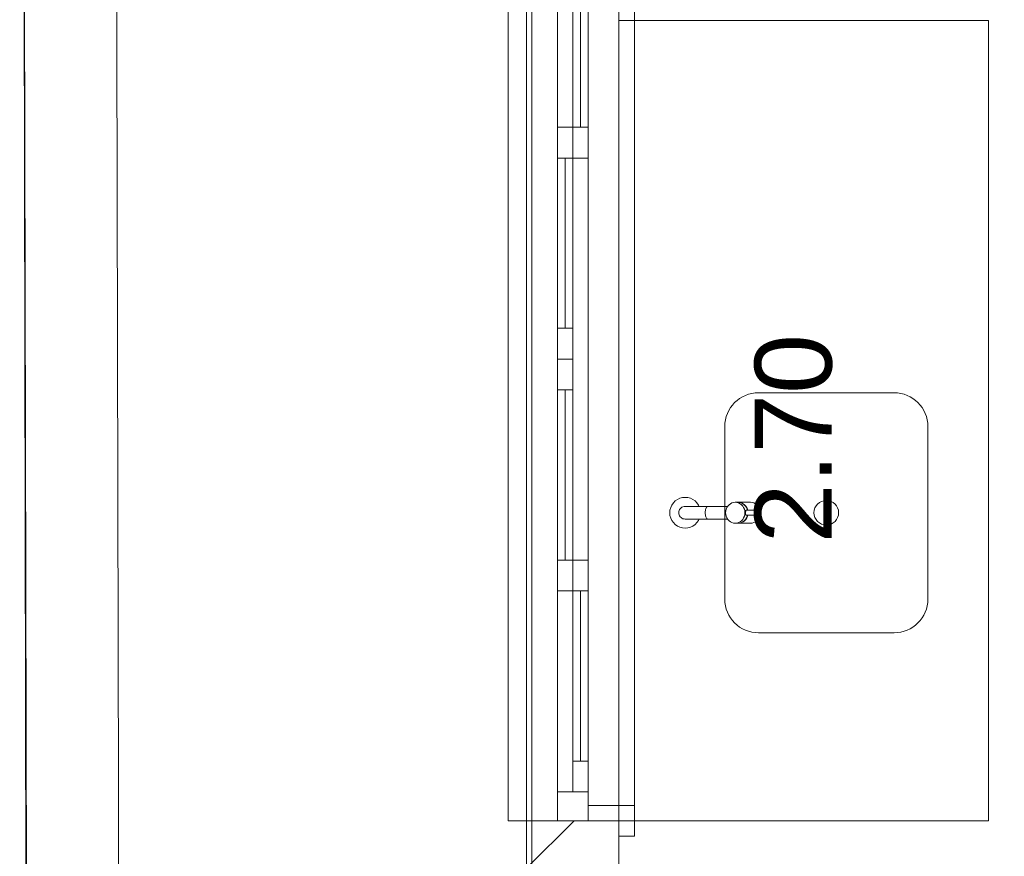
# Model space of a CAD drawing. Header units: millimetres. Extents: x 2826 to 3034, y 1533 to 1590.
# Tile 7 of 248: x 2923.64 to 2925.24, y 1552.05 to 1553.41. Entities that reach past the tile are written whole.
import ezdxf
from ezdxf.enums import TextEntityAlignment as Align

# ---------------------------------------------------------------- set-up
doc = ezdxf.new("R2010")
doc.units = ezdxf.units.MM
doc.layers.add('_Caneta_No__220', color=7, linetype='Continuous', lineweight=15, true_color=0x8a8a8a)
doc.styles.add('ESTILO_GERADO_2', font='arial.ttf')

# ---------------------------------------------------------------- blocks, each defined once
blk = doc.blocks.new('A$Cf44ad3b2')
at = {"layer": '_Caneta_No__220'}
h = blk.add_hatch(dxfattribs=at)
h.set_pattern_fill('TIJOLO_COMUM_0005', color=256, style=0, pattern_type=2)
h.set_pattern_definition([(44.99999999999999, (15.86371711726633, 12.64104686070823), (-0.114904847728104, 0.114904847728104), [])])
h.paths.add_polyline_path([(16.66371711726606, 13.99104686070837), (16.81371716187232, 13.99104686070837), (16.81371716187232, 18.81525648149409), (16.66371711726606, 18.81525648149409)])
for p, q in [((15.84043293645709, 23.63887831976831), (15.86596720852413, 12.02173506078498)), ((15.84043293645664, 23.63887831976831), (15.86250077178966, 13.04104686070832)), ((16.66371711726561, 13.84104686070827), (16.66371711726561, 22.43887843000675)), ((16.81371711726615, 20.79104686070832), (16.81371711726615, 18.0910468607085)), ((16.63371711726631, 18.81525643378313), (16.63371711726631, 20.31525643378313)), ((16.66371711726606, 18.81525643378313), (16.66371711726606, 20.31525643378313)), ((16.81371711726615, 18.81525643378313), (16.81371711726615, 20.31525643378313)), ((16.83871711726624, 18.84025643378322), (16.83871711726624, 20.29025643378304)), ((16.71371711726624, 19.89175643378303), (16.71371711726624, 20.26825643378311)), ((16.76371711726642, 20.26825643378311), (16.76371711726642, 19.89175643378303)), ((16.73871711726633, 19.94175643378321), (16.73871711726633, 20.21825643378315)), ((16.75121711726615, 19.94175643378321), (16.75121711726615, 20.21825643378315)), ((16.76371711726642, 20.21825643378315), (16.76371711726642, 19.94175643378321)), ((16.81371711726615, 19.81525643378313), (16.81371711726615, 20.11525643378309)), ((17.41371711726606, 20.11525643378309), (16.81371711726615, 20.11525643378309)), ((17.41371711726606, 19.81525643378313), (17.41371711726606, 20.11525643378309)), ((16.71371711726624, 19.56525643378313), (16.71371711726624, 19.94175643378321)), ((16.71371711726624, 19.89175643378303), (16.71371711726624, 19.94175643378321)), ((16.71371711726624, 19.94175643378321), (16.73871711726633, 19.94175643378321)), ((16.73871711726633, 19.94175643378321), (16.73871711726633, 19.89175643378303)), ((16.73871711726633, 19.89175643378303), (16.73871711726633, 19.94175643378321)), ((16.73871711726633, 19.94175643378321), (16.76371711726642, 19.94175643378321)), ((16.76371711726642, 19.94175643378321), (16.76371711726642, 19.56525643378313)), ((16.76371711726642, 19.94175643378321), (16.76371711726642, 19.89175643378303)), ((16.73871711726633, 19.89175643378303), (16.71371711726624, 19.89175643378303)), ((16.71371711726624, 19.61525643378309), (16.71371711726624, 19.89175643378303)), ((16.72621711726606, 19.61525643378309), (16.72621711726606, 19.89175643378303)), ((16.73871711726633, 19.89175643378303), (16.73871711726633, 19.61525643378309)), ((16.76371711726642, 19.89175643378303), (16.73871711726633, 19.89175643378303)), ((16.81371711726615, 18.81525643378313), (16.81371711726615, 19.81525643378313)), ((17.41371711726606, 18.81525643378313), (17.41371711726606, 19.81525643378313)), ((16.71371711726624, 19.56525643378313), (16.71371711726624, 19.61525643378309)), ((16.71371711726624, 19.61525643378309), (16.73871711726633, 19.61525643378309)), ((16.73871711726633, 19.61525643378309), (16.73871711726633, 19.56525643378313)), ((16.71371711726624, 19.18875643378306), (16.71371711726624, 19.56525643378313)), ((16.71371711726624, 19.51525643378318), (16.71371711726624, 19.56525643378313)), ((16.71371711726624, 19.56525643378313), (16.73871711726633, 19.56525643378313)), ((16.73871711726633, 19.56525643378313), (16.71371711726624, 19.56525643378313)), ((16.73871711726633, 19.56525643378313), (16.73871711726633, 19.51525643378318)), ((16.76371711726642, 19.56525643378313), (16.76371711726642, 19.18875643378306)), ((16.73871711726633, 19.51525643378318), (16.71371711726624, 19.51525643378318)), ((16.71371711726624, 19.23875643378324), (16.71371711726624, 19.51525643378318)), ((16.72621711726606, 19.23875643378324), (16.72621711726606, 19.51525643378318)), ((16.73871711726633, 19.51525643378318), (16.73871711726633, 19.23875643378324)), ((16.90199926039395, 19.33173249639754), (16.90508068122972, 19.3348139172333)), ((16.90508068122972, 19.3348139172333), (16.90865037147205, 19.33731344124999)), ((16.90865037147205, 19.33731344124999), (16.91259986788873, 19.33915512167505)), ((16.91259986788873, 19.33915512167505), (16.91680916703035, 19.34028299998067)), ((16.91680916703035, 19.34028299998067), (16.92115037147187, 19.34066280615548)), ((16.92115037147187, 19.34066280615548), (16.92549157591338, 19.34028299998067)), ((16.92549157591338, 19.34028299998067), (16.929700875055, 19.33915512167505)), ((16.929700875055, 19.33915512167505), (16.93365037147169, 19.33731344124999)), ((16.93365037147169, 19.33731344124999), (16.93722006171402, 19.3348139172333)), ((16.93722006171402, 19.3348139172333), (16.94030148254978, 19.33173249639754)), ((16.89615037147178, 19.31566280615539), (16.89653017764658, 19.32000401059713)), ((16.89653017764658, 19.32000401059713), (16.89765805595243, 19.32421330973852)), ((16.89765805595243, 19.32421330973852), (16.89949973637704, 19.32816280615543)), ((16.89949973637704, 19.32816280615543), (16.90199926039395, 19.33173249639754)), ((16.91085037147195, 19.31566280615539), (16.91100685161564, 19.31745138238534)), ((16.91100685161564, 19.31745138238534), (16.91147153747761, 19.31918561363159)), ((16.91147153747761, 19.31918561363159), (16.91223030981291, 19.32081280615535)), ((16.91223030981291, 19.32081280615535), (16.91326011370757, 19.32228351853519)), ((16.91326011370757, 19.32228351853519), (16.9145296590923, 19.32355306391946)), ((16.9145296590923, 19.32355306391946), (16.91600037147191, 19.32458286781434)), ((16.91600037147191, 19.32458286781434), (16.91762756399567, 19.32534164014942)), ((16.91762756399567, 19.32534164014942), (16.91936179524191, 19.32580632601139)), ((16.91936179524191, 19.32580632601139), (16.92115037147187, 19.3259628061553)), ((16.92115037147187, 19.3259628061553), (16.92229109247, 19.3259628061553)), ((16.92229109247, 19.3259628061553), (16.92566876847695, 19.3259628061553)), ((16.92566876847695, 19.3259628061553), (16.93115167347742, 19.3259628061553)), ((16.93115167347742, 19.3259628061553), (16.93852597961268, 19.3259628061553)), ((16.93852597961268, 19.3259628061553), (16.94750409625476, 19.3259628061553)), ((16.94030148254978, 19.33173249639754), (16.9428010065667, 19.32816280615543)), ((16.9428010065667, 19.32816280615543), (16.9438268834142, 19.3259628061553)), ((16.94750409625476, 19.3259628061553), (16.95773588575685, 19.3259628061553)), ((16.95393605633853, 19.31745138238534), (16.95387743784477, 19.31566280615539)), ((16.95411013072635, 19.31918561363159), (16.95393605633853, 19.31745138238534)), ((16.95439437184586, 19.32081280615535), (16.95411013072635, 19.31918561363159)), ((16.95478014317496, 19.32228351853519), (16.95439437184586, 19.32081280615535)), ((16.95525572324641, 19.32355306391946), (16.95478014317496, 19.32228351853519)), ((16.95580666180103, 19.32458286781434), (16.95525572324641, 19.32355306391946)), ((16.95641621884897, 19.32534164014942), (16.95580666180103, 19.32458286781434)), ((16.95706587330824, 19.32580632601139), (16.95641621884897, 19.32534164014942)), ((16.95773588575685, 19.3259628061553), (16.95706587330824, 19.32580632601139)), ((16.99006857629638, 19.3259628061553), (16.95773588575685, 19.3259628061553)), ((16.98678825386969, 19.31566280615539), (16.98702771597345, 19.3186148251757)), ((16.98702771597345, 19.3186148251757), (16.98773882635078, 19.32147714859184)), ((16.98773882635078, 19.32147714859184), (16.98889997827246, 19.3241628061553)), ((16.98889997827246, 19.3241628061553), (16.99047589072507, 19.32659019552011)), ((16.99047589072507, 19.32659019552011), (16.99241868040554, 19.32868556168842)), ((16.99241868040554, 19.32868556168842), (16.99466931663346, 19.33038523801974)), ((16.99466931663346, 19.33038523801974), (16.99715941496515, 19.33163758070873)), ((16.99715941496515, 19.33163758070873), (16.99981331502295, 19.33240453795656)), ((16.99981331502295, 19.33240453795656), (17.00255037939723, 19.33266280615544)), ((17.00255037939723, 19.33266280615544), (17.00528744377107, 19.33240453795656)), ((17.00704565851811, 19.33266280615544), (17.00255037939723, 19.33266280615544)), ((17.00528744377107, 19.33240453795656), (17.00794134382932, 19.33163758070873)), ((17.00704565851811, 19.33266280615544), (17.0097827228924, 19.33240453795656)), ((17.00727042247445, 19.33264159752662), (17.00749518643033, 19.33266280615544)), ((17.00749518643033, 19.33266280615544), (17.01023225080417, 19.33240453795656)), ((17.02734933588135, 19.33266280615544), (17.00749518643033, 19.33266280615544)), ((17.00794134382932, 19.33163758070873), (17.01043144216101, 19.33038523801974)), ((17.0097827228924, 19.33240453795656), (17.01243662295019, 19.33163758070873)), ((17.01023225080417, 19.33240453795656), (17.01288615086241, 19.33163758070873)), ((17.01043144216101, 19.33038523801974), (17.01268207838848, 19.32868556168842)), ((17.01243662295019, 19.33163758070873), (17.01492672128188, 19.33038523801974)), ((17.01268207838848, 19.32868556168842), (17.0146248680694, 19.32659019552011)), ((17.01288615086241, 19.33163758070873), (17.01537624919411, 19.33038523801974)), ((17.0146248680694, 19.32659019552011), (17.01620078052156, 19.3241628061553)), ((17.01492672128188, 19.33038523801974), (17.01717735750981, 19.32868556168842)), ((17.01537624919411, 19.33038523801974), (17.01762688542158, 19.32868556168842)), ((17.01620078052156, 19.3241628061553), (17.01736193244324, 19.32147714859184)), ((17.01717735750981, 19.32868556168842), (17.01912014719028, 19.32659019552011)), ((17.01736193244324, 19.32147714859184), (17.01807304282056, 19.3186148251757)), ((17.01762688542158, 19.32868556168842), (17.0195696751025, 19.32659019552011)), ((17.01807304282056, 19.3186148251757), (17.01831250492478, 19.31566280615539)), ((17.01912014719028, 19.32659019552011), (17.02069605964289, 19.3241628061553)), ((17.01937100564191, 19.3163573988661), (17.01940064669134, 19.31703088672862)), ((17.01940064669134, 19.31703088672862), (17.01945269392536, 19.31766280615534)), ((17.01945269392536, 19.31766280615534), (17.01953064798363, 19.31823395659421)), ((17.01953064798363, 19.31823395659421), (17.01961040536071, 19.31859854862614)), ((17.0195696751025, 19.32659019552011), (17.02114558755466, 19.3241628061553)), ((17.01961683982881, 19.31862796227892), (17.01963850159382, 19.31872698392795)), ((17.01963850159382, 19.31872698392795), (17.01977990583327, 19.31912690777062)), ((17.01977990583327, 19.31912690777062), (17.01995722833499, 19.31942157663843)), ((17.01995722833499, 19.31942157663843), (17.02017062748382, 19.31960203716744)), ((17.02017062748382, 19.31960203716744), (17.02041729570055, 19.31966280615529)), ((17.02041729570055, 19.31966280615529), (17.04162874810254, 19.31966280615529)), ((17.02069605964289, 19.3241628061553), (17.02185721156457, 19.32147714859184)), ((17.02114558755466, 19.3241628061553), (17.02230673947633, 19.32147714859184)), ((17.02185721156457, 19.32147714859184), (17.02230796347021, 19.31966280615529)), ((17.02230673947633, 19.32147714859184), (17.02275749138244, 19.31966280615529)), ((17.02734933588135, 19.33266280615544), (17.03008640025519, 19.33240453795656)), ((17.03008640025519, 19.33240453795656), (17.03274030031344, 19.33163758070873)), ((17.03274030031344, 19.33163758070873), (17.03523039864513, 19.33038523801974)), ((17.03523039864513, 19.33038523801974), (17.0374810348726, 19.32868556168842)), ((17.0374810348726, 19.32868556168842), (17.03942382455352, 19.32659019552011)), ((17.03942382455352, 19.32659019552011), (17.04099973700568, 19.3241628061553)), ((17.04015308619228, 19.3163573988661), (17.04022068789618, 19.31703088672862)), ((17.04022068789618, 19.31703088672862), (17.04033107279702, 19.31766280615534)), ((17.04033107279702, 19.31766280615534), (17.04048088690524, 19.31823395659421)), ((17.04048088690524, 19.31823395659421), (17.04066557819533, 19.31872698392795)), ((17.04066557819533, 19.31872698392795), (17.04087953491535, 19.31912690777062)), ((17.04087953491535, 19.31912690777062), (17.04111625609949, 19.31942157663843)), ((17.04099973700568, 19.3241628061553), (17.04216088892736, 19.32147714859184)), ((17.04111625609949, 19.31942157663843), (17.04136854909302, 19.31960203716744)), ((17.04136854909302, 19.31960203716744), (17.04162874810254, 19.31966280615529)), ((17.04162874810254, 19.31966280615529), (17.0418889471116, 19.31960203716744)), ((17.0418889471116, 19.31960203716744), (17.04214124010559, 19.31942157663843)), ((17.04214124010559, 19.31942157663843), (17.04237796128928, 19.31912690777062)), ((17.04216088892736, 19.32147714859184), (17.04287199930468, 19.3186148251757)), ((17.04237796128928, 19.31912690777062), (17.04259191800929, 19.31872698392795)), ((17.04259191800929, 19.31872698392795), (17.04277660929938, 19.31823395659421)), ((17.04277660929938, 19.31823395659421), (17.04292642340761, 19.31766280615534)), ((17.04287199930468, 19.3186148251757), (17.04296899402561, 19.31741910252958)), ((17.04292642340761, 19.31766280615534), (17.04303680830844, 19.31703088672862)), ((17.04303680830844, 19.31703088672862), (17.04310441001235, 19.3163573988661)), ((16.89653017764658, 19.31132160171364), (16.89615037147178, 19.31566280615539)), ((16.89765805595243, 19.30711230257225), (16.89653017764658, 19.31132160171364)), ((16.89949973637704, 19.30316280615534), (16.89765805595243, 19.30711230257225)), ((16.90199926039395, 19.29959311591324), (16.89949973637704, 19.30316280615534)), ((16.91100685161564, 19.31387422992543), (16.91085037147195, 19.31566280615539)), ((16.91147153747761, 19.31213999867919), (16.91100685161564, 19.31387422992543)), ((16.91223030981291, 19.31051280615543), (16.91147153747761, 19.31213999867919)), ((16.91326011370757, 19.30904209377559), (16.91223030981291, 19.31051280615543)), ((16.9145296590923, 19.30777254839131), (16.91326011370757, 19.30904209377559)), ((16.91600037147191, 19.30674274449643), (16.9145296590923, 19.30777254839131)), ((16.91762756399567, 19.30598397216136), (16.91600037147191, 19.30674274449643)), ((16.91936179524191, 19.30551928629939), (16.91762756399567, 19.30598397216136)), ((16.92115037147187, 19.30536280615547), (16.91936179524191, 19.30551928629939)), ((16.92115037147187, 19.30536280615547), (16.92229109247, 19.30536280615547)), ((16.92229109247, 19.30536280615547), (16.92566876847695, 19.30536280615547)), ((16.92566876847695, 19.30536280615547), (16.93115167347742, 19.30536280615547)), ((16.93115167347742, 19.30536280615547), (16.93852597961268, 19.30536280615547)), ((16.93852597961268, 19.30536280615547), (16.94750409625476, 19.30536280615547)), ((16.9428010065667, 19.30316280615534), (16.94030148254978, 19.29959311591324)), ((16.9438268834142, 19.30536280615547), (16.9428010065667, 19.30316280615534)), ((16.94750409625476, 19.30536280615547), (16.95773588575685, 19.30536280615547)), ((16.95387743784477, 19.31566280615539), (16.95393605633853, 19.31387422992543)), ((16.95393605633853, 19.31387422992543), (16.95411013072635, 19.31213999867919)), ((16.95411013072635, 19.31213999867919), (16.95439437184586, 19.31051280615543)), ((16.95439437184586, 19.31051280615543), (16.95478014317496, 19.30904209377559)), ((16.95478014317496, 19.30904209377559), (16.95525572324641, 19.30777254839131)), ((16.95525572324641, 19.30777254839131), (16.95580666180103, 19.30674274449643)), ((16.95580666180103, 19.30674274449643), (16.95641621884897, 19.30598397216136)), ((16.95641621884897, 19.30598397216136), (16.95706587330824, 19.30551928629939)), ((16.95706587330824, 19.30551928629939), (16.95773588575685, 19.30536280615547)), ((16.99006857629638, 19.30536280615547), (16.95773588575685, 19.30536280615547)), ((16.98702771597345, 19.31271078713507), (16.98678825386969, 19.31566280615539)), ((16.98773882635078, 19.30984846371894), (16.98702771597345, 19.31271078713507)), ((16.98889997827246, 19.30716280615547), (16.98773882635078, 19.30984846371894)), ((16.99047589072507, 19.30473541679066), (16.98889997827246, 19.30716280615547)), ((16.99241868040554, 19.30264005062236), (16.99047589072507, 19.30473541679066)), ((16.99466931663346, 19.30094037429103), (16.99241868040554, 19.30264005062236)), ((16.99715941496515, 19.29968803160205), (16.99466931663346, 19.30094037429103)), ((17.01043144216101, 19.30094037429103), (17.00794134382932, 19.29968803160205)), ((17.01268207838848, 19.30264005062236), (17.01043144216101, 19.30094037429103)), ((17.01492672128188, 19.30094037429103), (17.01243662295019, 19.29968803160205)), ((17.0146248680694, 19.30473541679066), (17.01268207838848, 19.30264005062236)), ((17.01537624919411, 19.30094037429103), (17.01288615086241, 19.29968803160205)), ((17.01620078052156, 19.30716280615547), (17.0146248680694, 19.30473541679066)), ((17.01717735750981, 19.30264005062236), (17.01492672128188, 19.30094037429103)), ((17.01762688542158, 19.30264005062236), (17.01537624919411, 19.30094037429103)), ((17.01736193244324, 19.30984846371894), (17.01620078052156, 19.30716280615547)), ((17.01912014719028, 19.30473541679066), (17.01717735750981, 19.30264005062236)), ((17.01807304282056, 19.31271078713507), (17.01736193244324, 19.30984846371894)), ((17.0195696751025, 19.30473541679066), (17.01762688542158, 19.30264005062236)), ((17.01831250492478, 19.31566280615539), (17.01807304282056, 19.31271078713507)), ((17.02069605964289, 19.30716280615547), (17.01912014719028, 19.30473541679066)), ((17.01936140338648, 19.31566280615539), (17.01937100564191, 19.3163573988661)), ((17.01937100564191, 19.31496821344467), (17.01936140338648, 19.31566280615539)), ((17.01940064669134, 19.31429472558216), (17.01937100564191, 19.31496821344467)), ((17.01945269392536, 19.31366280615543), (17.01940064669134, 19.31429472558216)), ((17.01953064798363, 19.31309165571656), (17.01945269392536, 19.31366280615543)), ((17.01961040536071, 19.31272706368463), (17.01953064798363, 19.31309165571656)), ((17.02114558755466, 19.30716280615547), (17.0195696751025, 19.30473541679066)), ((17.01963850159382, 19.31259862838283), (17.01961683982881, 19.31269765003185)), ((17.01977990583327, 19.31219870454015), (17.01963850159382, 19.31259862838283)), ((17.01995722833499, 19.31190403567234), (17.01977990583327, 19.31219870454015)), ((17.02017062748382, 19.31172357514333), (17.01995722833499, 19.31190403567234)), ((17.02041729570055, 19.31166280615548), (17.02017062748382, 19.31172357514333)), ((17.02041729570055, 19.31166280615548), (17.04162874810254, 19.31166280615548)), ((17.02185721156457, 19.30984846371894), (17.02069605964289, 19.30716280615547)), ((17.02230673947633, 19.30984846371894), (17.02114558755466, 19.30716280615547)), ((17.02230796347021, 19.31166280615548), (17.02185721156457, 19.30984846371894)), ((17.02275749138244, 19.31166280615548), (17.02230673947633, 19.30984846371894)), ((17.03523039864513, 19.30094037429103), (17.03274030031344, 19.29968803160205)), ((17.0374810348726, 19.30264005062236), (17.03523039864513, 19.30094037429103)), ((17.03942382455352, 19.30473541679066), (17.0374810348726, 19.30264005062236)), ((17.04099973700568, 19.30716280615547), (17.03942382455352, 19.30473541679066)), ((17.04013032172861, 19.31566280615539), (17.04015308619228, 19.3163573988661)), ((17.04015308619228, 19.31496821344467), (17.04013032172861, 19.31566280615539)), ((17.04022068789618, 19.31429472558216), (17.04015308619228, 19.31496821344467)), ((17.04033107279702, 19.31366280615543), (17.04022068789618, 19.31429472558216)), ((17.04048088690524, 19.31309165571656), (17.04033107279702, 19.31366280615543)), ((17.04066557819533, 19.31259862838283), (17.04048088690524, 19.31309165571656)), ((17.04087953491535, 19.31219870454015), (17.04066557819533, 19.31259862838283)), ((17.04111625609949, 19.31190403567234), (17.04087953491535, 19.31219870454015)), ((17.04216088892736, 19.30984846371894), (17.04099973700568, 19.30716280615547)), ((17.04136854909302, 19.31172357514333), (17.04111625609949, 19.31190403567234)), ((17.04162874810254, 19.31166280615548), (17.04136854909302, 19.31172357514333)), ((17.0418889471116, 19.31172357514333), (17.04162874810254, 19.31166280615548)), ((17.04214124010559, 19.31190403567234), (17.0418889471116, 19.31172357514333)), ((17.04237796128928, 19.31219870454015), (17.04214124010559, 19.31190403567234)), ((17.04287199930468, 19.31271078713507), (17.04216088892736, 19.30984846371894)), ((17.04259191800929, 19.31259862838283), (17.04237796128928, 19.31219870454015)), ((17.04277660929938, 19.31309165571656), (17.04259191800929, 19.31259862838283)), ((17.04292642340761, 19.31366280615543), (17.04277660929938, 19.31309165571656)), ((17.04296899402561, 19.31390650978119), (17.04287199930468, 19.31271078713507)), ((17.04303680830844, 19.31429472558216), (17.04292642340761, 19.31366280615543)), ((17.04310441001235, 19.31496821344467), (17.04303680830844, 19.31429472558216)), ((17.04310441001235, 19.3163573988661), (17.04312717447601, 19.31566280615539)), ((17.04312717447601, 19.31566280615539), (17.04310441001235, 19.31496821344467)), ((16.90508068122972, 19.29651169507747), (16.90199926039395, 19.29959311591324)), ((16.90865037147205, 19.29401217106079), (16.90508068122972, 19.29651169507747)), ((16.91259986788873, 19.29217049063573), (16.90865037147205, 19.29401217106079)), ((16.91680916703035, 19.2910426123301), (16.91259986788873, 19.29217049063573)), ((16.92115037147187, 19.2906628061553), (16.91680916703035, 19.2910426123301)), ((16.92549157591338, 19.2910426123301), (16.92115037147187, 19.2906628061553)), ((16.929700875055, 19.29217049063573), (16.92549157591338, 19.2910426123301)), ((16.93365037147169, 19.29401217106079), (16.929700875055, 19.29217049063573)), ((16.93722006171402, 19.29651169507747), (16.93365037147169, 19.29401217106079)), ((16.94030148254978, 19.29959311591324), (16.93722006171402, 19.29651169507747)), ((16.99981331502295, 19.29892107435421), (16.99715941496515, 19.29968803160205)), ((17.00255037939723, 19.29866280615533), (16.99981331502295, 19.29892107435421)), ((17.00528744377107, 19.29892107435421), (17.00255037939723, 19.29866280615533)), ((17.00704565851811, 19.29866280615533), (17.00255037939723, 19.29866280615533)), ((17.00794134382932, 19.29968803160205), (17.00528744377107, 19.29892107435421)), ((17.0097827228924, 19.29892107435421), (17.00704565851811, 19.29866280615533)), ((17.00749518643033, 19.29866280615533), (17.00727042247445, 19.29868401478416)), ((17.01023225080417, 19.29892107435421), (17.00749518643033, 19.29866280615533)), ((17.02734933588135, 19.29866280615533), (17.00749518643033, 19.29866280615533)), ((17.01243662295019, 19.29968803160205), (17.0097827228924, 19.29892107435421)), ((17.01288615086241, 19.29968803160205), (17.01023225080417, 19.29892107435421)), ((17.03008640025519, 19.29892107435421), (17.02734933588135, 19.29866280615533)), ((17.03274030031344, 19.29968803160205), (17.03008640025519, 19.29892107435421)), ((16.71371711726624, 18.86225643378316), (16.71371711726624, 19.23875643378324)), ((16.71371711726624, 19.18875643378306), (16.71371711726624, 19.23875643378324)), ((16.71371711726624, 19.23875643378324), (16.73871711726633, 19.23875643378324)), ((16.73871711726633, 19.18875643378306), (16.73871711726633, 19.23875643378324)), ((16.73871711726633, 19.23875643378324), (16.76371711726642, 19.23875643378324)), ((16.73871711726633, 19.23875643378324), (16.73871711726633, 19.18875643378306)), ((16.76371711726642, 19.23875643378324), (16.76371711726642, 18.86225643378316)), ((16.76371711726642, 19.23875643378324), (16.76371711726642, 19.18875643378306)), ((16.73871711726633, 19.18875643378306), (16.71371711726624, 19.18875643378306)), ((16.76371711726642, 19.18875643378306), (16.73871711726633, 19.18875643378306)), ((16.73871711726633, 18.91225643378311), (16.73871711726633, 19.18875643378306)), ((16.75121711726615, 18.91225643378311), (16.75121711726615, 19.18875643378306)), ((16.76371711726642, 19.18875643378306), (16.76371711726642, 18.91225643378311)), ((16.73871711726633, 18.86225643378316), (16.73871711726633, 18.91225643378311)), ((16.73871711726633, 18.91225643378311), (16.76371711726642, 18.91225643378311)), ((16.76371711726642, 18.91225643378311), (16.76371711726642, 18.86225643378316)), ((16.71371711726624, 18.81525643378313), (16.71371711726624, 18.86225643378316)), ((16.71371711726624, 18.86225643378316), (16.76371711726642, 18.86225643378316)), ((16.76371711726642, 18.86225643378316), (16.73871711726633, 18.86225643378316)), ((16.76371711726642, 18.86225643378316), (16.76371711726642, 18.81525643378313)), ((16.76371711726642, 18.84025643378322), (16.81371711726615, 18.84025643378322)), ((16.76371711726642, 18.81525643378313), (16.76371711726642, 18.84025643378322)), ((16.81371711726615, 18.84025643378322), (16.81371711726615, 18.81525643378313)), ((16.81371711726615, 18.79025643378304), (16.81371711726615, 18.84025643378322)), ((16.81371711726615, 18.84025643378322), (16.83871711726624, 18.84025643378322)), ((16.83871711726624, 18.84025643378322), (16.83871711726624, 18.79025643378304)), ((16.66371711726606, 18.81525643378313), (16.63371711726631, 18.81525643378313)), ((16.66371711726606, 18.81525643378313), (16.71371711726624, 18.81525643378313)), ((16.66371711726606, 18.81525643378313), (16.71371711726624, 18.81525643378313)), ((16.71371711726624, 18.81525643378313), (16.76371711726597, 18.81525643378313)), ((16.71371711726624, 18.81525643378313), (16.76371711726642, 18.81525643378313)), ((16.71371711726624, 18.81525643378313), (16.76371711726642, 18.81525643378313)), ((16.76371711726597, 18.81525643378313), (16.81371711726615, 18.81525643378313)), ((16.81371711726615, 18.81525643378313), (16.76371711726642, 18.81525643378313)), ((16.76371711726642, 18.81525643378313), (16.81371711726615, 18.81525643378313)), ((16.76371711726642, 18.81525643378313), (16.81371711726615, 18.81525643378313)), ((16.81371711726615, 18.81525643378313), (16.81371711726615, 18.79025643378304)), ((16.81371711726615, 18.81525643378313), (16.81371711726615, 18.79025643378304)), ((16.81371711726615, 18.81525643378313), (16.81371711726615, 18.79025643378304)), ((17.41371711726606, 18.81525643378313), (16.81371711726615, 18.81525643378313)), ((16.83871711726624, 18.79025643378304), (16.81371711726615, 18.79025643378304))]:
    blk.add_line(p, q, dxfattribs=at)
blk.add_lwpolyline([(16.67206089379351, 13.8410468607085), (34.68676103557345, 13.8410468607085), (34.6906689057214, 12.06311141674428), (41.0041924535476, 12.07698842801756), (41.0041924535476, 13.8410468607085), (56.84739547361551, 13.8410468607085), (56.84739547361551, 29.40864958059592), (46.86160292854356, 29.40864958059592), (46.86160292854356, 23.63887831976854), (34.68676103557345, 23.63887831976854), (34.68676103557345, 22.43887843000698), (16.67206089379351, 22.43887843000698)], close=True, dxfattribs=at)
for points in [[(15.84076263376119, 23.48887831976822), (15.86596720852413, 12.02173506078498)], [(16.01164220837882, 13.98961397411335), (15.99076299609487, 23.48887831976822)], [(16.66371711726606, 18.81525643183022), (16.66371711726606, 13.99104686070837)], [(16.81371711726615, 18.09104686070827), (16.81371711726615, 18.81525648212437)]]:
    blk.add_lwpolyline(points, dxfattribs=at)
for points in [[(16.98540527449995, 19.17566280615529, 0.414213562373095), (17.04040527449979, 19.12066280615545), (17.26040527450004, 19.12066280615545, 0.414213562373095), (17.31540527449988, 19.17566280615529), (17.31540527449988, 19.45566280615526, 0.414213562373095), (17.26040527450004, 19.51066280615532), (17.04040527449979, 19.51066280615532, 0.414213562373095), (16.98540527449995, 19.45566280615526)], [(17.1704052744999, 19.31566280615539, 0.9999999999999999), (17.13040527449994, 19.31566280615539, 0.9999999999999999)]]:
    blk.add_lwpolyline(points, format="xyb", close=True, dxfattribs=at)
at = {"layer": '_Caneta_No__220', "insert": (17.0974950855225, 19.43604436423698), "char_height": 0.125, "attachment_point": 5, "rotation": 90, "style": 'ESTILO_GERADO_2'}
blk.add_mtext('\\A1;2.70', dxfattribs=at)
at = {"layer": '_Caneta_No__220', "style": 'ESTILO_GERADO_2'}
for p in [(50.27133814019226, 22.56743519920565), (50.87133814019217, 22.56743519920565)]:
    blk.add_attdef('txt', text='', height=0.12, dxfattribs=at).set_placement(p, align=Align.MIDDLE_CENTER)
blk.add_attdef('txt', text='', height=0.12, rotation=90, dxfattribs=at).set_placement((17.13625620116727, 18.42499490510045), align=Align.MIDDLE_CENTER)

msp = doc.modelspace()

# ---------------------------------------------------------------- block references
msp.add_blockref('A$Cf44ad3b2', (2907.796351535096, 1533.292972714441))

doc.saveas('drawing.dxf')
